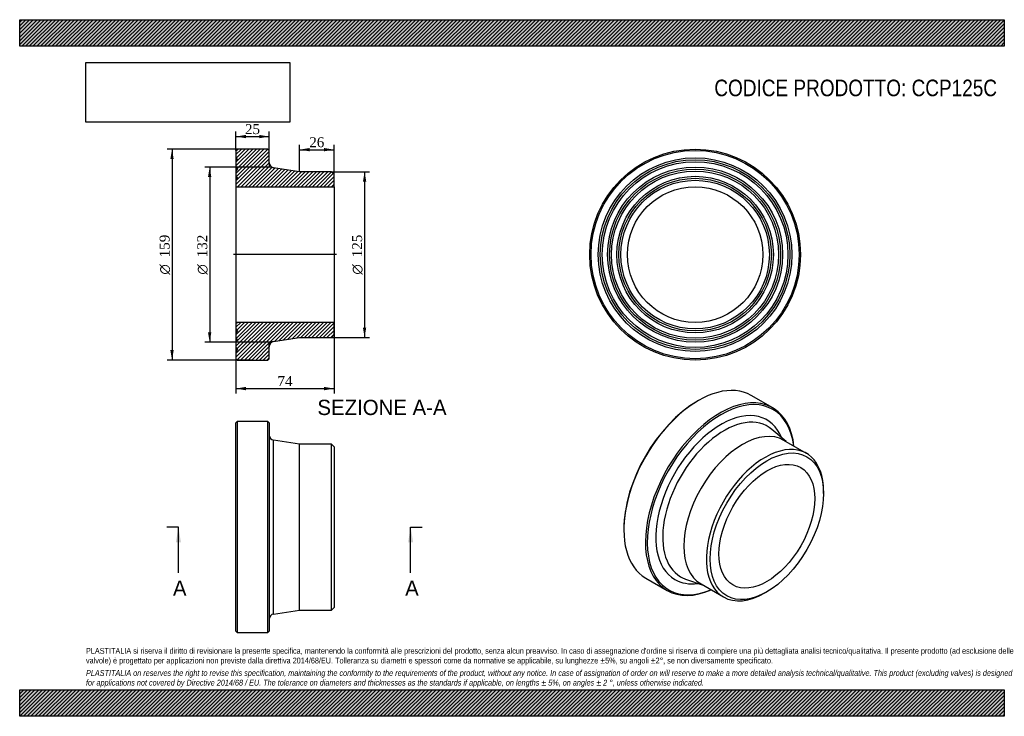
# Model space of a CAD drawing. Header units: millimetres. Extents: x 0 to 742, y 0 to 525.
import ezdxf
from ezdxf.enums import TextEntityAlignment as Align
from ezdxf.lldxf.tags import DXFTag

# ---------------------------------------------------------------- set-up
doc = ezdxf.new("R2010")
doc.units = ezdxf.units.MM
doc.header["$LTSCALE"] = 2.5
for name, color, linetype in [('CCP125C', 7, 'Continuous'), ('Default', 7, 'Continuous'), ('DV4_Default', 7, 'Continuous')]:
    doc.layers.add(name, color=color, linetype=linetype)
doc.styles.add('SEACAD_Solid_Edge_ANSI', font='seans.ttf')
doc.styles.add('SEACAD_Solid_Edge_ANSI1_Symbols', font='semeca1.ttf')
doc.styles.add('SEACAD_Times_New_Roman', font='times.ttf')
tags = doc.linetypes.add('CENTER2', pattern=[28.575, 19.05, -3.175, 3.175, -3.175]).pattern_tags.tags
tags[10:11] = [DXFTag(74, 4), DXFTag(75, 0), DXFTag(340, '0'), DXFTag(46, 0.0), DXFTag(50, 0.0), DXFTag(44, 0.0), DXFTag(45, 0.0)]
tags[8:9] = [DXFTag(74, 4), DXFTag(75, 0), DXFTag(340, '0'), DXFTag(46, 0.0), DXFTag(50, 0.0), DXFTag(44, 0.0), DXFTag(45, 0.0)]
tags[6:7] = [DXFTag(74, 4), DXFTag(75, 0), DXFTag(340, '0'), DXFTag(46, 0.0), DXFTag(50, 0.0), DXFTag(44, 0.0), DXFTag(45, 0.0)]
tags[4:5] = [DXFTag(74, 4), DXFTag(75, 0), DXFTag(340, '0'), DXFTag(46, 0.0), DXFTag(50, 0.0), DXFTag(44, 0.0), DXFTag(45, 0.0)]
doc.dimstyles.new('ANSImm', dxfattribs={"dimtxt": 7.5, "dimasz": 7.5, "dimexe": 3.75, "dimexo": 0, "dimgap": 1.875, "dimtad": 1, "dimdsep": 46, "dimtxsty": 'SEACAD_Times_New_Roman', "dimblk1": '_SE_FILLED', "dimblk2": '_SE_FILLED', "dimsah": 1, "dimcen": 3.75, "dimazin": 0, "dimtfac": 0.85, "dimtdec": 3, "dimtofl": 0, "dimtmove": 0, "dimatfit": 3, "dimfxl": 1, "dimarcsym": 0})
picture_1 = doc.add_image_def('image1.jpg', size_in_pixel=(4302, 1260))

# ---------------------------------------------------------------- blocks, each defined once
blk = doc.blocks.new('SE')
at = {"layer": 'CCP125C', "color": 7, "linetype": 'Continuous'}
for p, q in [((164.09, 222.06), (163.09, 221.06)), ((163.09, 64.06), (163.09, 221.06)), ((164.09, 222.06), (164.09, 63.06)), ((187.09, 222.06), (164.09, 222.06)), ((187.09, 63.06), (187.09, 222.06)), ((188.09, 221.06), (187.09, 222.06)), ((188.09, 221.06), (188.09, 64.06)), ((191.49, 77.08), (191.49, 208.04)), ((211.09, 205.06), (191.49, 208.04)), ((211.09, 80.06), (211.09, 205.06)), ((235.09, 205.06), (211.09, 205.06)), ((235.09, 80.06), (235.09, 205.06)), ((237.09, 203.06), (235.09, 205.06)), ((237.09, 203.06), (237.09, 82.06)), ((235.09, 80.06), (237.09, 82.06)), ((191.49, 77.08), (211.09, 80.06)), ((211.09, 80.06), (235.09, 80.06)), ((163.09, 64.06), (164.09, 63.06)), ((164.09, 63.06), (187.09, 63.06)), ((187.09, 63.06), (188.09, 64.06))]:
    blk.add_line(p, q, dxfattribs=at)
for centre, start, end in [((192.09, 212), 180, 261.34746), ((192.09, 73.12), 98.65254, 180)]:
    blk.add_arc(centre, 4, start, end, dxfattribs=at)
blk = doc.blocks.new('SE1')
at = {"layer": 'CCP125C', "color": 7, "linetype": 'Continuous'}
for p, q in [((511.81, 237.94), (511.1, 237.53)), ((567.82, 232.48), (551.56, 241.87)), ((577.98, 206.99), (567.25, 216.19)), ((593.26, 198.17), (576.29, 207.96)), ((606.21, 167.92), (606.21, 169.55)), ((455.59, 141.39), (455.59, 140.57)), ((472.06, 104.18), (488.32, 94.79)), ((502.15, 103.43), (515.48, 98.74)), ((513.79, 99.71), (530.76, 89.91)), ((562.01, 93.01), (563.43, 93.82))]:
    blk.add_line(p, q, dxfattribs=at)
for centre, major_axis, start_param, end_param in [((511.81, 173.03), (39.75, 68.85), 0, 3.141593), ((528.07, 163.64), (-39.75, -68.85), 2.475373, 6.283185), ((528.78, 163.23), (39.25, 67.98), 0, 3.791436), ((511.1, 173.43), (-39.25, -67.98), 3.926991, 5.497787), ((528.78, 163.23), (-34.72, -60.13), 2.717816, 6.283185), ((528.78, 163.23), (39.25, 67.98), 5.633342, 6.283185), ((531.18, 161.84), (-32.74, -56.71), 3.033781, 6.283185), ((545.04, 153.84), (-31.25, -54.13), 3.141593, 6.283185), ((562.01, 144.04), (-31.25, -54.13), 2.356194, 6.283185), ((531.18, 161.84), (-32.74, -56.71), 0, 0.107812), ((528.78, 163.23), (-34.72, -60.13), 0, 0.423777), ((528.07, 163.64), (-39.75, -68.85), 0, 0.66622), ((562.01, 144.04), (-31.25, -54.13), 0, 0.785398)]:
    blk.add_ellipse(centre, major_axis=major_axis, ratio=0.57735, start_param=start_param, end_param=end_param, dxfattribs=at)
for major_axis in [(30.25, 52.39), (-25.55, -44.25)]:
    blk.add_ellipse((563.43, 143.22), major_axis=major_axis, ratio=0.57735, dxfattribs=at)
blk = doc.blocks.new('SE2')
at = {"layer": 'CCP125C', "color": 7, "linetype": 'Continuous'}
for radius in [79.5, 78.5, 73, 71.5, 70, 66, 64.5, 63, 59, 57.5, 56, 51.1]:
    blk.add_circle((509.33, 347.96), radius, dxfattribs=at)
blk = doc.blocks.new('SE4')
at = {"color": 7, "linetype": 'Continuous', "style": 'SEACAD_Solid_Edge_ANSI'}
blk.add_text('A', height=11.5, dxfattribs=at).set_placement((115.56, 102.31), align=Align.TOP_LEFT)
blk = doc.blocks.new('SE5')
at = {"color": 7, "linetype": 'Continuous', "style": 'SEACAD_Solid_Edge_ANSI'}
blk.add_text('A', height=11.5, dxfattribs=at).set_placement((290.67, 102.31), align=Align.TOP_LEFT)
blk = doc.blocks.new('SEANNOT_GROUP')
at = {"linetype": 'Continuous'}
blk.add_hatch(color=7, dxfattribs=at).paths.add_polyline_path([(121.62, 131.06), (119.71, 142.56), (117.79, 131.06)])
at = {"color": 7, "linetype": 'Continuous'}
blk.add_lwpolyline([(119.71, 108.06), (119.71, 142.56)], dxfattribs=at)
blk = doc.blocks.new('SEANNOT_GROUP1')
at = {"linetype": 'Continuous'}
blk.add_hatch(color=7, dxfattribs=at).paths.add_polyline_path([(296.73, 131.06), (294.81, 142.56), (292.89, 131.06)])
at = {"color": 7, "linetype": 'Continuous'}
blk.add_lwpolyline([(294.81, 108.06), (294.81, 142.56)], dxfattribs=at)
blk = doc.blocks.new('SE3')
at = {"layer": 'Default', "color": 7, "linetype": 'CENTER2'}
for p, q in [((119.71, 142.56), (111.08, 142.56)), ((294.81, 142.56), (303.44, 142.56))]:
    blk.add_line(p, q, dxfattribs=at)
at = {"layer": 'Default', "color": 7, "linetype": 'CENTER2', "const_width": 0.0001}
blk.add_lwpolyline([(119.71, 142.56), (294.81, 142.56)], dxfattribs=at)
at = {"layer": 'Default'}
for name in ['SEANNOT_GROUP', 'SEANNOT_GROUP1', 'SE4', 'SE5']:
    blk.add_blockref(name, (0, 0), dxfattribs=at)
blk = doc.blocks.new('SE6')
at = {"layer": 'CCP125C', "linetype": 'Continuous'}
h = blk.add_hatch(dxfattribs=at)
h.set_pattern_fill('LINE', scale=0.62992, angle=45, style=0)
edge = h.paths.add_edge_path()
edge.add_line((235.09, 410.46), (211.09, 410.46))
edge.add_line((211.09, 410.46), (191.49, 413.44))
edge.add_arc((192.09, 417.4), 4, 180, 261.34746, ccw=False)
edge.add_line((188.09, 417.4), (188.09, 426.46))
edge.add_line((188.09, 426.46), (187.09, 427.46))
edge.add_line((187.09, 427.46), (164.09, 427.46))
edge.add_line((164.09, 427.46), (163.09, 426.46))
edge.add_line((163.09, 426.46), (163.09, 420.96))
edge.add_line((163.09, 420.96), (164.19, 419.46))
edge.add_line((164.19, 419.46), (163.09, 417.96))
edge.add_line((163.09, 417.96), (163.09, 413.96))
edge.add_line((163.09, 413.96), (164.19, 412.46))
edge.add_line((164.19, 412.46), (163.09, 410.96))
edge.add_line((163.09, 410.96), (163.09, 406.96))
edge.add_line((163.09, 406.96), (164.19, 405.46))
edge.add_line((164.19, 405.46), (163.09, 403.96))
edge.add_line((163.09, 403.96), (163.09, 399.06))
edge.add_line((163.09, 399.06), (237.09, 399.06))
edge.add_line((237.09, 399.06), (237.09, 408.46))
edge.add_line((237.09, 408.46), (235.09, 410.46))
h = blk.add_hatch(dxfattribs=at)
h.set_pattern_fill('LINE', scale=0.62992, angle=45, style=0)
edge = h.paths.add_edge_path()
edge.add_line((237.09, 287.46), (237.09, 296.86))
edge.add_line((237.09, 296.86), (163.09, 296.86))
edge.add_line((163.09, 296.86), (163.09, 291.96))
edge.add_line((163.09, 291.96), (164.19, 290.46))
edge.add_line((164.19, 290.46), (163.09, 288.96))
edge.add_line((163.09, 288.96), (163.09, 284.96))
edge.add_line((163.09, 284.96), (164.19, 283.46))
edge.add_line((164.19, 283.46), (163.09, 281.96))
edge.add_line((163.09, 281.96), (163.09, 277.96))
edge.add_line((163.09, 277.96), (164.19, 276.46))
edge.add_line((164.19, 276.46), (163.09, 274.96))
edge.add_line((163.09, 274.96), (163.09, 269.46))
edge.add_line((163.09, 269.46), (164.09, 268.46))
edge.add_line((164.09, 268.46), (187.09, 268.46))
edge.add_line((187.09, 268.46), (188.09, 269.46))
edge.add_line((188.09, 269.46), (188.09, 278.52))
edge.add_arc((192.09, 278.52), 4, 98.65254, 180, ccw=False)
edge.add_line((191.49, 282.48), (211.09, 285.46))
edge.add_line((211.09, 285.46), (235.09, 285.46))
edge.add_line((235.09, 285.46), (237.09, 287.46))
at = {"layer": 'CCP125C', "color": 7, "linetype": 'Continuous'}
for p, q in [((163.09, 426.46), (164.09, 427.46)), ((163.09, 426.46), (163.09, 420.96)), ((187.09, 427.46), (164.09, 427.46)), ((187.09, 427.46), (188.09, 426.46)), ((188.09, 417.4), (188.09, 426.46)), ((163.09, 420.96), (163.09, 417.96)), ((163.09, 420.96), (164.19, 419.46)), ((164.19, 419.46), (163.09, 417.96)), ((163.09, 417.96), (163.09, 413.96)), ((163.09, 413.96), (163.09, 410.96)), ((163.09, 413.96), (164.19, 412.46)), ((164.19, 412.46), (163.09, 410.96)), ((163.09, 410.96), (163.09, 406.96)), ((211.09, 410.46), (191.49, 413.44)), ((235.09, 410.46), (211.09, 410.46)), ((235.09, 410.46), (237.09, 408.46)), ((237.09, 399.06), (237.09, 408.46)), ((163.09, 406.96), (163.09, 403.96)), ((163.09, 406.96), (164.19, 405.46)), ((164.19, 405.46), (163.09, 403.96)), ((163.09, 403.96), (163.09, 399.06)), ((163.09, 399.06), (163.09, 296.86)), ((163.09, 399.06), (237.09, 399.06)), ((237.09, 399.06), (237.09, 296.86)), ((237.09, 296.86), (163.09, 296.86)), ((163.09, 296.86), (163.09, 291.96)), ((163.09, 291.96), (163.09, 288.96)), ((163.09, 291.96), (164.19, 290.46)), ((164.19, 290.46), (163.09, 288.96)), ((237.09, 287.46), (237.09, 296.86)), ((163.09, 288.96), (163.09, 284.96)), ((163.09, 284.96), (163.09, 281.96)), ((163.09, 284.96), (164.19, 283.46)), ((164.19, 283.46), (163.09, 281.96)), ((191.49, 282.48), (211.09, 285.46)), ((211.09, 285.46), (235.09, 285.46)), ((237.09, 287.46), (235.09, 285.46)), ((163.09, 281.96), (163.09, 277.96)), ((163.09, 277.96), (163.09, 274.96)), ((163.09, 277.96), (164.19, 276.46)), ((164.19, 276.46), (163.09, 274.96)), ((163.09, 274.96), (163.09, 269.46)), ((188.09, 269.46), (188.09, 278.52)), ((164.09, 268.46), (163.09, 269.46)), ((164.09, 268.46), (187.09, 268.46)), ((188.09, 269.46), (187.09, 268.46))]:
    blk.add_line(p, q, dxfattribs=at)
for centre, start, end in [((192.09, 417.4), 180, 261.34746), ((192.09, 278.52), 98.65254, 180)]:
    blk.add_arc(centre, 4, start, end, dxfattribs=at)
at = {"layer": 'DV4_Default', "color": 7, "linetype": 'CENTER2'}
for p, q in [((188.09, 417.4), (188.09, 413.96)), ((191.49, 413.44), (188.09, 413.96)), ((238.84, 347.96), (161.34, 347.96)), ((191.49, 282.48), (188.09, 281.96)), ((188.09, 278.52), (188.09, 281.96))]:
    blk.add_line(p, q, dxfattribs=at)
blk = doc.blocks.new('DMBLK64')
at = {"layer": 'Default', "linetype": 'Continuous'}
for points in [[(170.59, 438.17), (163.09, 436.92), (170.59, 435.67)], [(180.59, 438.17), (180.59, 435.67), (188.09, 436.92)]]:
    blk.add_hatch(color=7, dxfattribs=at).paths.add_polyline_path(points)
at = {"layer": 'Default', "color": 7, "linetype": 'Continuous'}
for p, q in [((163.09, 426.46), (163.09, 440.67)), ((188.09, 426.46), (188.09, 440.67)), ((163.09, 436.92), (188.09, 436.92))]:
    blk.add_line(p, q, dxfattribs=at)
at = {"layer": 'Default', "color": 7, "linetype": 'Continuous', "style": 'SEACAD_Times_New_Roman'}
blk.add_text('25', height=7.5, dxfattribs=at).set_placement((169.9, 446.3), align=Align.TOP_LEFT)
blk = doc.blocks.new('_SE_FILLED')
at = {"color": 0}
blk.add_line((0, 0), (-1, 0), dxfattribs=at)
blk.add_solid([(0, 0), (-1, -0.1665), (-1, 0.1665), (0, 0)], dxfattribs=at)
blk = doc.blocks.new('DMBLK65')
at = {"layer": 'Default', "linetype": 'Continuous'}
for points in [[(218.59, 428.3), (211.09, 427.05), (218.59, 425.8)], [(229.59, 428.3), (229.59, 425.8), (237.09, 427.05)]]:
    blk.add_hatch(color=7, dxfattribs=at).paths.add_polyline_path(points)
at = {"layer": 'Default', "color": 7, "linetype": 'Continuous'}
for p, q in [((211.09, 410.46), (211.09, 430.8)), ((237.09, 399.06), (237.09, 430.8)), ((211.09, 427.05), (237.09, 427.05))]:
    blk.add_line(p, q, dxfattribs=at)
at = {"layer": 'Default', "color": 7, "linetype": 'Continuous', "style": 'SEACAD_Times_New_Roman'}
blk.add_text('26', height=7.5, dxfattribs=at).set_placement((218.4, 436.42), align=Align.TOP_LEFT)
blk = doc.blocks.new('DMBLK66')
at = {"layer": 'Default', "linetype": 'Continuous'}
for points in [[(170.59, 245.74), (170.59, 248.24), (163.09, 246.99)], [(229.59, 245.74), (237.09, 246.99), (229.59, 248.24)]]:
    blk.add_hatch(color=7, dxfattribs=at).paths.add_polyline_path(points)
at = {"layer": 'Default', "color": 7, "linetype": 'Continuous'}
for p, q in [((163.09, 296.86), (163.09, 243.24)), ((237.09, 296.86), (237.09, 243.24)), ((163.09, 246.99), (237.09, 246.99))]:
    blk.add_line(p, q, dxfattribs=at)
at = {"layer": 'Default', "color": 7, "linetype": 'Continuous', "style": 'SEACAD_Times_New_Roman'}
blk.add_text('74', height=7.5, dxfattribs=at).set_placement((194.4, 256.36), align=Align.TOP_LEFT)
blk = doc.blocks.new('GDimGGroup')
at = {"layer": 'Default', "linetype": 'Continuous'}
for points in [[(113.63, 419.96), (116.13, 419.96), (114.88, 427.46)], [(113.63, 275.96), (114.88, 268.46), (116.13, 275.96)]]:
    blk.add_hatch(color=7, dxfattribs=at).paths.add_polyline_path(points)
at = {"layer": 'Default', "color": 7, "linetype": 'Continuous'}
for p, q in [((175.59, 427.46), (111.13, 427.46)), ((114.88, 427.46), (114.88, 268.46)), ((175.59, 268.46), (111.13, 268.46))]:
    blk.add_line(p, q, dxfattribs=at)
for s, style, p in [('159', 'SEACAD_Times_New_Roman', (105.51, 345.95)), ('O', 'SEACAD_Solid_Edge_ANSI1_Symbols', (105.51, 332.9))]:
    blk.add_text(s, height=7.5, rotation=90, dxfattribs=dict(at, style=style)).set_placement(p, align=Align.TOP_LEFT)
blk = doc.blocks.new('GDimGGroup1')
at = {"layer": 'Default', "linetype": 'Continuous'}
for points in [[(142.01, 406.46), (144.51, 406.46), (143.26, 413.96)], [(142.01, 289.46), (143.26, 281.96), (144.51, 289.46)]]:
    blk.add_hatch(color=7, dxfattribs=at).paths.add_polyline_path(points)
at = {"layer": 'Default', "color": 7, "linetype": 'Continuous'}
for p, q in [((188.09, 413.96), (139.51, 413.96)), ((143.26, 413.96), (143.26, 281.96)), ((188.09, 281.96), (139.51, 281.96))]:
    blk.add_line(p, q, dxfattribs=at)
for s, style, p in [('132', 'SEACAD_Times_New_Roman', (133.88, 345.95)), ('O', 'SEACAD_Solid_Edge_ANSI1_Symbols', (133.88, 332.9))]:
    blk.add_text(s, height=7.5, rotation=90, dxfattribs=dict(at, style=style)).set_placement(p, align=Align.TOP_LEFT)
blk = doc.blocks.new('GDimGGroup2')
at = {"layer": 'Default', "linetype": 'Continuous'}
for points in [[(261.34, 402.96), (260.09, 410.46), (258.84, 402.96)], [(261.34, 292.96), (258.84, 292.96), (260.09, 285.46)]]:
    blk.add_hatch(color=7, dxfattribs=at).paths.add_polyline_path(points)
at = {"layer": 'Default', "color": 7, "linetype": 'Continuous'}
for p, q in [((235.09, 410.46), (263.84, 410.46)), ((260.09, 410.46), (260.09, 285.46)), ((235.09, 285.46), (263.84, 285.46))]:
    blk.add_line(p, q, dxfattribs=at)
for s, style, p in [('125', 'SEACAD_Times_New_Roman', (250.71, 345.95)), ('O', 'SEACAD_Solid_Edge_ANSI1_Symbols', (250.71, 332.9))]:
    blk.add_text(s, height=7.5, rotation=90, dxfattribs=dict(at, style=style)).set_placement(p, align=Align.TOP_LEFT)

msp = doc.modelspace()

# ---------------------------------------------------------------- hatches: boundary and pattern name
at = {"layer": 'Default', "linetype": 'Continuous'}
h = msp.add_hatch(dxfattribs=at)
h.set_pattern_fill('LINE', scale=0.62992, angle=45, style=0)
h.paths.add_polyline_path([(742.5, 505), (742.5, 525), (0, 525), (0, 505)])
for points in [[(742.5, 505), (742.5, 525), (0, 525), (0, 505)], [(742.5, 0), (742.5, 20), (0, 20), (0, 0)]]:
    msp.add_hatch(color=7, dxfattribs=at).paths.add_polyline_path(points)
h = msp.add_hatch(dxfattribs=at)
h.set_pattern_fill('LINE', scale=0.62992, angle=45, style=0)
h.paths.add_polyline_path([(742.5, 0), (742.5, 20), (0, 20), (0, 0)])

# ---------------------------------------------------------------- linework, layer by layer
at = {"layer": 'Default', "color": 7, "linetype": 'Continuous'}
for p, q in [((0, 525), (742.5, 525)), ((0, 505), (0, 525)), ((742.5, 525), (742.5, 505)), ((742.5, 505), (0, 505)), ((0, 20), (742.5, 20)), ((0, 0), (0, 20)), ((742.5, 20), (742.5, 0)), ((742.5, 0), (0, 0))]:
    msp.add_line(p, q, dxfattribs=at)

# ---------------------------------------------------------------- block references
at = {"layer": 'Default'}
for name in ['GDimGGroup', 'SE6', 'SE2', 'GDimGGroup1', 'GDimGGroup2', 'SE1', 'SE', 'SE3']:
    msp.add_blockref(name, (0, 0), dxfattribs=at)

# ---------------------------------------------------------------- texts
at = {"layer": 'Default', "color": 7, "linetype": 'Continuous', "style": 'SEACAD_Solid_Edge_ANSI'}
msp.add_text('SEZIONE A-A', height=11.5, dxfattribs=at).set_placement((224.506, 238.551), align=Align.TOP_LEFT)
at = {"layer": 'Default', "attachment_point": 1}
for s, insert, char_height, width in [('{\\fArial Narrow|b0||i0||c0|p34;\\C7;\\H12.5;\\W1.;CODICE PRODOTTO: CCP125C}', (523.82, 479.835), 12.5, 213.76423), ("{\\fArial Narrow|b0||i0||c0|p34;\\C7;\\H4.375;\\W1.;PLASTITALIA si riserva il diritto di revisionare la presente specifica, mantenendo la conformità alle prescrizioni del prodotto, senza alcun preavviso. In caso di assegnazione d'ordine si riserva di compiere una più dettagliata analisi tecnico/qualitativa. Il presente prodotto (ad esclusione delle \\P}{\\fArial Narrow|b0||i0||c0|p34;\\C7;\\H4.375;\\W1.;valvole) è progettato per applicazioni non previste dalla direttiva 2014/68/EU. Tolleranza su diametri e spessori come da normative se applicabile, su lunghezze ±5%, su angoli ±2°, se non diversamente specificato.\\P}{\\fArial Narrow|b0||i0||c0|p34;\\C7;\\H1.25;\\W1.;   \\P}{\\fArial Narrow|b0||i1||c0|p34;\\C7;\\H4.375;\\W1.;PLASTITALIA on reserves the right to revise this specification, maintaining the conformity to the requirements of the product, without any notice. In case of assignation of order on will reserve to make a more detailed analysis technical/qualitative. This product (excluding valves) is designed \\P}{\\fArial Narrow|b0||i1||c0|p34;\\C7;\\H4.375;\\W1.;for applications not covered by Directive 2014/68 / EU. The tolerance on diameters and thicknesses as the standards if applicable, on lengths ± 5%, on angles ± 2 °, unless otherwise indicated.\\P}", (50, 51.506), 4.375, 642.5)]:
    msp.add_mtext(s, dxfattribs=dict(at, insert=insert, char_height=char_height, width=width))

# ---------------------------------------------------------------- dimensions: what is measured, and where the dimension line sits
at = {"layer": 'Default', "color": 7, "linetype": 'Continuous'}
for base, p1, p2, picture, middle in [((163.088, 436.923), (163.088, 426.459), (188.088, 426.459), 'DMBLK64', (175.588, 436.923)), ((163.088, 246.988), (163.088, 296.859), (237.088, 296.859), 'DMBLK66', (200.088, 246.988))]:
    dim = msp.add_linear_dim(base=base, p1=p1, p2=p2, angle=0, text='\\A1;<>', dimstyle='ANSImm', dxfattribs=at)
    dim.commit()
    dim.dimension.update_dxf_attribs({"geometry": picture, "text_midpoint": middle, "dimtype": 161})
dim = msp.add_linear_dim(base=(237.088, 427.049), p1=(211.088, 410.459), p2=(237.088, 399.059), text='\\A1;<>', dimstyle='ANSImm', dxfattribs=at)
dim.commit()
dim.dimension.update_dxf_attribs({"geometry": 'DMBLK65', "text_midpoint": (224.088, 427.049), "dimtype": 160})

# ---------------------------------------------------------------- pictures from other files: only their frames are drawn
image = msp.add_image(picture_1, insert=(50, 447.758), size_in_units=(153.643, 45))
image.dxf.flags = 7

doc.saveas('drawing.dxf')
